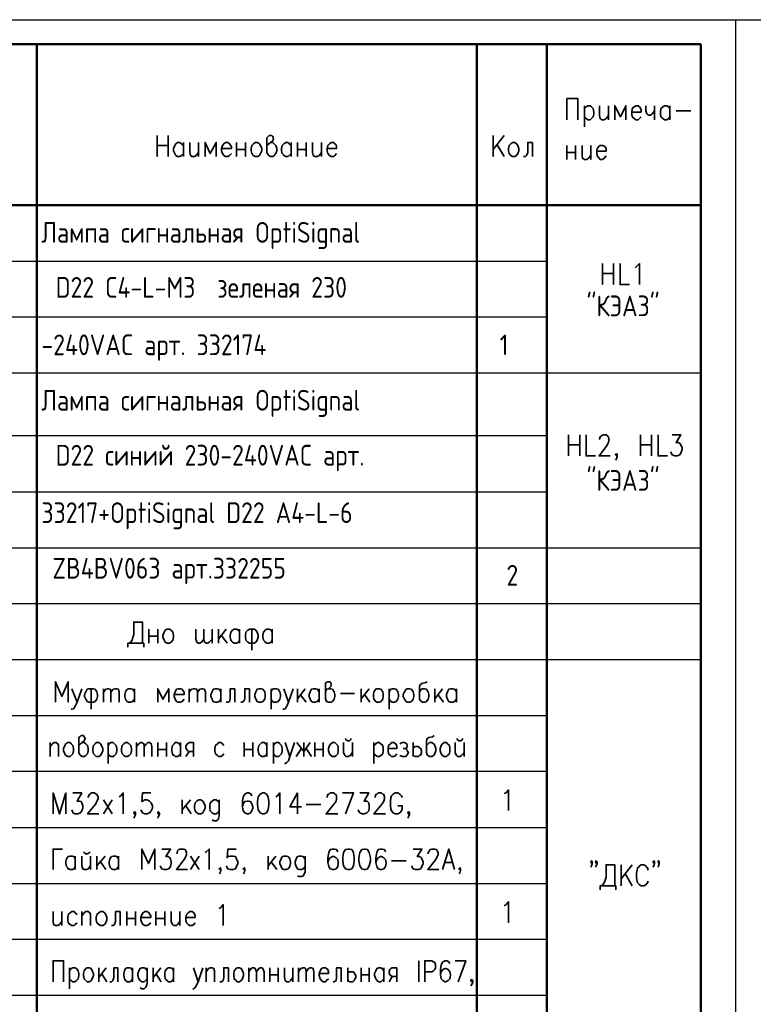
# Model space of a CAD drawing. Extents: x -402 to 18, y 12 to 309.
# Tile 3 of 4: x -296 to -190, y 166 to 309. Entities that reach past the tile are written whole.
import ezdxf

# ---------------------------------------------------------------- set-up
doc = ezdxf.new("R2010")
doc.units = 0
doc.layers.get('0').update_dxf_attribs({"lineweight": 25})
doc.layers.add('Text', color=3, linetype='Continuous')
doc.styles.add('Style1', font='romans.shx', dxfattribs={"width": 0.8})

msp = doc.modelspace()

# ---------------------------------------------------------------- linework, layer by layer
msp.add_line((-402.36, 308.78), (17.64, 308.78))
at = {"color": 7, "lineweight": 25}
msp.add_line((-192.36, 11.78), (-192.36, 308.78), dxfattribs=at)
at = {"color": 7, "lineweight": 50}
for p, q in [((-293.62, 305.22), (-293.62, 29.89)), ((-229.87, 305.22), (-229.87, 29.89)), ((-219.71, 305.22), (-219.71, 29.89)), ((-197.44, 14.73), (-197.44, 305.22))]:
    msp.add_line(p, q, dxfattribs=at)
at = {"color": 7, "lineweight": 50, "flags": 128}
for points in [[(-197.44, 305.22), (-384.73, 305.22)], [(-384.73, 281.94), (-197.44, 281.94)]]:
    msp.add_lwpolyline(points, dxfattribs=at)
at = {"color": 7, "lineweight": 35, "flags": 128}
for points in [[(-216.83, 294.3), (-216.83, 297.35), (-215.22, 297.35), (-215.22, 294.3)], [(-214.29, 296.33), (-214.29, 293.29)], [(-214.29, 295.91), (-214.04, 296.16), (-213.78, 296.33), (-213.44, 296.33), (-213.28, 296.16), (-213.02, 295.91), (-212.94, 295.4), (-212.94, 295.15), (-213.02, 294.72), (-213.28, 294.47), (-213.44, 294.3), (-213.78, 294.3), (-214.04, 294.47), (-214.29, 294.72)], [(-212.09, 296.33), (-212.09, 294.89), (-212.01, 294.47), (-211.75, 294.3), (-211.41, 294.3), (-211.16, 294.47), (-210.82, 294.89)], [(-210.82, 296.33), (-210.82, 294.3)], [(-208.28, 294.3), (-208.28, 296.33), (-209.04, 294.72), (-209.89, 296.33), (-209.89, 294.3)], [(-207.43, 295.4), (-206.08, 295.4), (-206.08, 295.74), (-206.16, 295.99), (-206.33, 296.16), (-206.5, 296.33), (-206.84, 296.33), (-207.09, 296.16), (-207.35, 295.91), (-207.43, 295.4), (-207.43, 295.15), (-207.35, 294.72), (-207.09, 294.47), (-206.84, 294.3), (-206.5, 294.3), (-206.33, 294.47), (-206.08, 294.72)], [(-205.4, 296.33), (-205.4, 295.57), (-205.23, 295.15), (-205.06, 294.98), (-204.72, 294.98), (-204.47, 295.15), (-204.13, 295.57)], [(-204.13, 296.33), (-204.13, 294.3)], [(-201.93, 294.72), (-202.1, 294.47), (-202.35, 294.3), (-202.69, 294.3), (-202.95, 294.47), (-203.03, 294.56), (-203.2, 294.72), (-203.28, 295.15), (-203.28, 295.4), (-203.2, 295.91), (-202.95, 296.16), (-202.69, 296.33), (-202.35, 296.33), (-202.1, 296.16), (-201.93, 295.91)], [(-201.93, 296.33), (-201.93, 294.3)], [(-201, 295.57), (-198.88, 295.57)], [(-276.18, 292.02), (-276.18, 288.97)], [(-274.57, 288.97), (-274.57, 292.02)], [(-272.37, 289.39), (-272.63, 289.14), (-272.88, 288.97), (-273.22, 288.97), (-273.47, 289.14), (-273.56, 289.22), (-273.64, 289.39), (-273.81, 289.81), (-273.81, 290.15), (-273.64, 290.58), (-273.47, 290.83), (-273.22, 291), (-272.88, 291), (-272.63, 290.83), (-272.37, 290.58)], [(-272.37, 291), (-272.37, 288.97)], [(-271.44, 291), (-271.44, 289.56), (-271.36, 289.14), (-271.1, 288.97), (-270.76, 288.97), (-270.51, 289.14), (-270.17, 289.56)], [(-270.17, 291), (-270.17, 288.97)], [(-267.63, 288.97), (-267.63, 291), (-268.48, 289.39), (-269.24, 291), (-269.24, 288.97)], [(-266.87, 290.15), (-265.43, 290.15), (-265.43, 290.41), (-265.6, 290.66), (-265.68, 290.83), (-265.94, 291), (-266.28, 291), (-266.53, 290.83), (-266.7, 290.58), (-266.87, 290.15), (-266.87, 289.81), (-266.7, 289.39), (-266.53, 289.14), (-266.28, 288.97), (-265.94, 288.97), (-265.68, 289.14), (-265.43, 289.39)], [(-264.67, 291), (-264.67, 288.97)], [(-263.4, 291), (-263.4, 288.97)], [(-261.96, 291), (-261.62, 291), (-261.37, 290.83), (-261.2, 290.58), (-261.03, 290.15), (-261.03, 289.81), (-261.2, 289.39), (-261.37, 289.14), (-261.62, 288.97), (-261.96, 288.97), (-262.21, 289.14), (-262.47, 289.39), (-262.55, 289.81), (-262.55, 290.15), (-262.47, 290.58), (-262.21, 290.83), (-261.96, 291)], [(-260.27, 290.58), (-260.01, 290.83), (-259.76, 291), (-259.42, 291.25), (-259.33, 291.59), (-259.42, 291.85), (-259.59, 292.02), (-259.93, 292.02), (-260.1, 291.85), (-260.27, 291.68), (-260.27, 289.56), (-260.1, 289.22), (-260.01, 289.14), (-259.76, 288.97), (-259.42, 288.97), (-259.25, 289.14), (-259, 289.39), (-258.83, 289.81), (-258.83, 290.15), (-259, 290.58), (-259.25, 290.83), (-259.42, 291), (-259.76, 291)], [(-256.79, 289.39), (-257.05, 289.14), (-257.22, 288.97), (-257.56, 288.97), (-257.81, 289.14), (-257.89, 289.22), (-258.06, 289.39), (-258.15, 289.81), (-258.15, 290.15), (-258.06, 290.58), (-257.81, 290.83), (-257.56, 291), (-257.22, 291), (-257.05, 290.83), (-256.79, 290.58)], [(-256.79, 291), (-256.79, 288.97)], [(-255.86, 291), (-255.86, 288.97)], [(-254.59, 291), (-254.59, 288.97)], [(-253.66, 291), (-253.66, 289.56), (-253.58, 289.14), (-253.32, 288.97), (-252.98, 288.97), (-252.73, 289.14), (-252.39, 289.56)], [(-252.39, 291), (-252.39, 288.97)], [(-251.54, 290.15), (-250.19, 290.15), (-250.19, 290.41), (-250.27, 290.66), (-250.44, 290.83), (-250.61, 291), (-250.95, 291), (-251.21, 290.83), (-251.46, 290.58), (-251.54, 290.15), (-251.54, 289.81), (-251.46, 289.39), (-251.21, 289.14), (-250.95, 288.97), (-250.61, 288.97), (-250.44, 289.14), (-250.19, 289.39)], [(-225.89, 292.02), (-227.5, 289.98)], [(-227.5, 292.02), (-227.5, 288.97)], [(-224.71, 291), (-224.37, 291), (-224.11, 290.83), (-223.94, 290.58), (-223.77, 290.15), (-223.77, 289.81), (-223.94, 289.39), (-224.11, 289.14), (-224.37, 288.97), (-224.71, 288.97), (-224.96, 289.14), (-225.21, 289.39), (-225.3, 289.81), (-225.3, 290.15), (-225.21, 290.58), (-224.96, 290.83), (-224.71, 291)], [(-221.83, 291), (-222.5, 291), (-222.5, 289.56), (-222.67, 289.14), (-222.84, 288.97), (-223.1, 288.97)], [(-221.83, 291), (-221.83, 288.97)], [(-276.18, 290.58), (-274.57, 290.58)], [(-264.67, 289.98), (-263.4, 289.98)], [(-255.86, 289.98), (-254.59, 289.98)], [(-225.89, 288.97), (-226.91, 290.66)], [(-216.83, 290.58), (-216.83, 288.54)], [(-216.83, 289.56), (-215.56, 289.56)], [(-215.56, 290.58), (-215.56, 288.54)], [(-214.63, 290.58), (-214.63, 289.14), (-214.55, 288.71), (-214.29, 288.54), (-213.95, 288.54), (-213.7, 288.71), (-213.36, 289.14)], [(-213.36, 290.58), (-213.36, 288.54)], [(-212.51, 289.73), (-211.16, 289.73), (-211.16, 290.07), (-211.24, 290.32), (-211.41, 290.49), (-211.67, 290.58), (-212.01, 290.58), (-212.17, 290.49), (-212.43, 290.15), (-212.51, 289.73), (-212.51, 289.48), (-212.43, 289.05), (-212.17, 288.71), (-212.01, 288.54), (-211.67, 288.54), (-211.41, 288.71), (-211.16, 289.05)], [(-211.67, 273.47), (-211.67, 270.43)], [(-210.06, 273.47), (-210.06, 270.43)], [(-209.13, 273.47), (-209.13, 270.43), (-207.77, 270.43)], [(-206.93, 272.88), (-206.76, 273.05), (-206.33, 273.47), (-206.33, 270.43)], [(-211.67, 272.03), (-210.06, 272.03)], [(-216.58, 248.67), (-216.58, 245.62)], [(-214.97, 248.67), (-214.97, 245.62)], [(-214.04, 248.67), (-214.04, 245.62), (-212.68, 245.62)], [(-212.09, 247.99), (-212.09, 248.07), (-212.01, 248.41), (-211.84, 248.5), (-211.58, 248.67), (-211.16, 248.67), (-210.9, 248.5), (-210.82, 248.41), (-210.74, 248.07), (-210.74, 247.82), (-210.82, 247.57), (-211.07, 247.06), (-212.17, 245.62), (-210.57, 245.62)], [(-206.16, 248.67), (-206.16, 245.62)], [(-204.55, 248.67), (-204.55, 245.62)], [(-203.62, 248.67), (-203.62, 245.62), (-202.27, 245.62)], [(-201.59, 248.67), (-200.32, 248.67), (-201, 247.57), (-200.66, 247.57), (-200.41, 247.4), (-200.32, 247.23), (-200.15, 246.8), (-200.15, 246.55), (-200.32, 246.04), (-200.49, 245.79), (-200.83, 245.62), (-201.17, 245.62), (-201.59, 245.79), (-201.68, 245.96), (-201.76, 246.21)], [(-216.58, 247.23), (-214.97, 247.23)], [(-206.16, 247.23), (-204.55, 247.23)], [(-209.55, 245.79), (-209.63, 245.62), (-209.8, 245.79), (-209.63, 245.96), (-209.55, 245.79), (-209.55, 245.53), (-209.63, 245.19), (-209.8, 245.03)], [(-280.16, 218.52), (-279.82, 218.95), (-279.74, 219.2), (-279.57, 219.79), (-279.57, 221.57), (-278.3, 221.57), (-278.3, 218.52)], [(-277.37, 220.56), (-277.37, 218.52)], [(-277.37, 219.54), (-276.1, 219.54)], [(-276.1, 220.56), (-276.1, 218.52)], [(-274.74, 220.56), (-274.4, 220.56), (-274.15, 220.39), (-273.9, 220.13), (-273.81, 219.63), (-273.81, 219.37), (-273.9, 218.95), (-274.15, 218.69), (-274.4, 218.52), (-274.74, 218.52), (-275, 218.69), (-275.17, 218.95), (-275.34, 219.37), (-275.34, 219.63), (-275.17, 220.13), (-275, 220.39), (-274.74, 220.56)], [(-269.41, 219.12), (-269.75, 218.69), (-270, 218.52), (-270.26, 218.52), (-270.43, 218.69), (-270.59, 219.12), (-270.59, 220.56)], [(-268.22, 219.12), (-268.65, 218.69), (-268.82, 218.52), (-269.07, 218.52), (-269.32, 218.69), (-269.41, 219.12), (-269.41, 220.56)], [(-268.22, 218.52), (-268.22, 220.56)], [(-267.29, 220.56), (-267.29, 218.52)], [(-266.19, 220.56), (-267.29, 219.12)], [(-266.87, 219.63), (-266.02, 218.52)], [(-264.24, 218.95), (-264.41, 218.69), (-264.67, 218.52), (-265.01, 218.52), (-265.26, 218.69), (-265.35, 218.78), (-265.51, 218.95), (-265.6, 219.37), (-265.6, 219.63), (-265.51, 220.13), (-265.26, 220.39), (-265.01, 220.56), (-264.67, 220.56), (-264.41, 220.39), (-264.24, 220.13)], [(-264.24, 220.56), (-264.24, 218.52)], [(-262.13, 220.56), (-262.81, 220.56), (-263.06, 220.39), (-263.31, 220.13), (-263.4, 219.63), (-263.4, 219.37), (-263.31, 218.95), (-263.06, 218.69), (-262.81, 218.52), (-262.13, 218.52), (-261.87, 218.69), (-261.7, 218.95), (-261.54, 219.37), (-261.54, 219.63), (-261.7, 220.13), (-261.87, 220.39), (-262.13, 220.56)], [(-262.47, 220.56), (-262.47, 217.51)], [(-259.5, 218.95), (-259.67, 218.69), (-259.93, 218.52), (-260.27, 218.52), (-260.52, 218.69), (-260.6, 218.78), (-260.77, 218.95), (-260.86, 219.37), (-260.86, 219.63), (-260.77, 220.13), (-260.52, 220.39), (-260.27, 220.56), (-259.93, 220.56), (-259.67, 220.39), (-259.5, 220.13)], [(-259.5, 220.56), (-259.5, 218.52)], [(-278.13, 217.93), (-278.13, 218.52), (-280.42, 218.52), (-280.42, 217.93)], [(-289.05, 209.97), (-289.05, 212.94), (-289.98, 210.82), (-290.91, 212.94), (-290.91, 209.97)], [(-251.8, 211.5), (-251.63, 211.84), (-251.38, 211.92), (-251.04, 212.26), (-250.95, 212.51), (-251.04, 212.85), (-251.12, 212.94), (-251.46, 212.94), (-251.71, 212.85), (-251.8, 212.68), (-251.8, 210.48), (-251.71, 210.23), (-251.63, 210.06), (-251.38, 209.97), (-251.04, 209.97), (-250.78, 210.06), (-250.53, 210.4), (-250.44, 210.82), (-250.44, 211.07), (-250.53, 211.5), (-250.78, 211.84), (-251.04, 211.92), (-251.38, 211.92)], [(-237.07, 212.94), (-237.24, 212.85), (-237.83, 212.68), (-238.08, 212.51), (-238.17, 212.26), (-238.17, 210.48), (-238.08, 210.23), (-237.91, 210.06), (-237.74, 209.97), (-237.41, 209.97), (-237.15, 210.06), (-236.9, 210.4), (-236.81, 210.82), (-236.81, 211.07), (-236.9, 211.5), (-237.07, 211.67), (-237.15, 211.84), (-237.41, 211.92), (-237.74, 211.92), (-237.91, 211.84), (-238.17, 211.5)], [(-288.54, 211.92), (-287.78, 209.97), (-287.1, 211.92)], [(-285.41, 211.92), (-286.09, 211.92), (-286.34, 211.84), (-286.51, 211.5), (-286.68, 211.07), (-286.68, 210.82), (-286.51, 210.4), (-286.34, 210.06), (-286.09, 209.97), (-285.41, 209.97), (-285.16, 210.06), (-284.9, 210.4), (-284.82, 210.82), (-284.82, 211.07), (-284.9, 211.5), (-285.16, 211.84), (-285.41, 211.92)], [(-285.75, 211.92), (-285.75, 208.96)], [(-283.97, 211.92), (-283.97, 209.97)], [(-283.97, 211.41), (-283.63, 211.84), (-283.38, 211.92), (-283.21, 211.92), (-282.96, 211.84), (-282.87, 211.41), (-282.87, 209.97)], [(-282.87, 211.41), (-282.53, 211.84), (-282.28, 211.92), (-282.02, 211.92), (-281.77, 211.84), (-281.69, 211.41), (-281.69, 209.97)], [(-279.48, 210.4), (-279.74, 210.06), (-279.99, 209.97), (-280.33, 209.97), (-280.5, 210.06), (-280.67, 210.23), (-280.75, 210.4), (-280.84, 210.82), (-280.84, 211.07), (-280.75, 211.5), (-280.5, 211.84), (-280.33, 211.92), (-279.99, 211.92), (-279.74, 211.84), (-279.48, 211.5)], [(-279.48, 211.92), (-279.48, 209.97)], [(-274.49, 209.97), (-274.49, 211.92), (-275.34, 210.4), (-276.1, 211.92), (-276.1, 209.97)], [(-273.73, 211.07), (-272.29, 211.07), (-272.29, 211.41), (-272.46, 211.67), (-272.54, 211.84), (-272.8, 211.92), (-273.13, 211.92), (-273.39, 211.84), (-273.56, 211.5), (-273.73, 211.07), (-273.73, 210.82), (-273.56, 210.4), (-273.39, 210.06), (-273.13, 209.97), (-272.8, 209.97), (-272.54, 210.06), (-272.29, 210.4)], [(-271.53, 211.92), (-271.53, 209.97)], [(-271.53, 211.41), (-271.19, 211.84), (-270.93, 211.92), (-270.68, 211.92), (-270.43, 211.84), (-270.34, 211.41), (-270.34, 209.97)], [(-270.34, 211.41), (-270, 211.84), (-269.75, 211.92), (-269.58, 211.92), (-269.32, 211.84), (-269.16, 211.41), (-269.16, 209.97)], [(-266.95, 210.4), (-267.21, 210.06), (-267.46, 209.97), (-267.8, 209.97), (-268.05, 210.06), (-268.14, 210.23), (-268.22, 210.4), (-268.39, 210.82), (-268.39, 211.07), (-268.22, 211.5), (-268.05, 211.84), (-267.8, 211.92), (-267.46, 211.92), (-267.21, 211.84), (-266.95, 211.5)], [(-266.95, 211.92), (-266.95, 209.97)], [(-264.92, 211.92), (-265.6, 211.92), (-265.6, 210.48), (-265.68, 210.06), (-265.94, 209.97), (-266.19, 209.97)], [(-264.92, 211.92), (-264.92, 209.97)], [(-262.81, 211.92), (-263.48, 211.92), (-263.48, 210.48), (-263.65, 210.06), (-263.91, 209.97), (-264.08, 209.97)], [(-262.81, 211.92), (-262.81, 209.97)], [(-261.45, 211.92), (-261.11, 211.92), (-260.86, 211.84), (-260.6, 211.5), (-260.52, 211.07), (-260.52, 210.82), (-260.6, 210.4), (-260.86, 210.06), (-261.11, 209.97), (-261.45, 209.97), (-261.7, 210.06), (-261.87, 210.4), (-262.04, 210.82), (-262.04, 211.07), (-261.87, 211.5), (-261.7, 211.84), (-261.45, 211.92)], [(-259.67, 211.92), (-259.67, 208.96)], [(-259.67, 211.5), (-259.5, 211.84), (-259.25, 211.92), (-258.91, 211.92), (-258.66, 211.84), (-258.4, 211.5), (-258.32, 211.07), (-258.32, 210.82), (-258.4, 210.4), (-258.66, 210.06), (-258.91, 209.97), (-259.25, 209.97), (-259.5, 210.06), (-259.67, 210.4)], [(-257.81, 211.92), (-257.13, 209.97), (-256.46, 211.92)], [(-255.86, 211.92), (-255.86, 209.97)], [(-254.76, 211.92), (-255.86, 210.48)], [(-255.44, 211.07), (-254.59, 209.97)], [(-252.73, 210.4), (-252.98, 210.06), (-253.24, 209.97), (-253.58, 209.97), (-253.83, 210.06), (-253.92, 210.23), (-254, 210.4), (-254.17, 210.82), (-254.17, 211.07), (-254, 211.5), (-253.83, 211.84), (-253.58, 211.92), (-253.24, 211.92), (-252.98, 211.84), (-252.73, 211.5)], [(-252.73, 211.92), (-252.73, 209.97)], [(-249.6, 211.24), (-247.57, 211.24)], [(-246.63, 211.92), (-246.63, 209.97)], [(-245.45, 211.92), (-246.63, 210.48)], [(-246.13, 211.07), (-245.36, 209.97)], [(-244.35, 211.92), (-244.01, 211.92), (-243.76, 211.84), (-243.5, 211.5), (-243.42, 211.07), (-243.42, 210.82), (-243.5, 210.4), (-243.76, 210.06), (-244.01, 209.97), (-244.35, 209.97), (-244.52, 210.06), (-244.77, 210.4), (-244.86, 210.82), (-244.86, 211.07), (-244.77, 211.5), (-244.52, 211.84), (-244.35, 211.92)], [(-242.57, 211.92), (-242.57, 208.96)], [(-242.57, 211.5), (-242.32, 211.84), (-242.15, 211.92), (-241.81, 211.92), (-241.55, 211.84), (-241.3, 211.5), (-241.22, 211.07), (-241.22, 210.82), (-241.3, 210.4), (-241.55, 210.06), (-241.81, 209.97), (-242.15, 209.97), (-242.32, 210.06), (-242.57, 210.4)], [(-239.95, 211.92), (-239.61, 211.92), (-239.35, 211.84), (-239.1, 211.5), (-239.01, 211.07), (-239.01, 210.82), (-239.1, 210.4), (-239.35, 210.06), (-239.61, 209.97), (-239.95, 209.97), (-240.11, 210.06), (-240.37, 210.4), (-240.54, 210.82), (-240.54, 211.07), (-240.37, 211.5), (-240.11, 211.84), (-239.95, 211.92)], [(-235.97, 211.92), (-235.97, 209.97)], [(-234.87, 211.92), (-235.97, 210.48)], [(-235.54, 211.07), (-234.7, 209.97)], [(-232.83, 210.4), (-233.09, 210.06), (-233.34, 209.97), (-233.68, 209.97), (-233.93, 210.06), (-234.02, 210.23), (-234.1, 210.4), (-234.27, 210.82), (-234.27, 211.07), (-234.1, 211.5), (-233.93, 211.84), (-233.68, 211.92), (-233.34, 211.92), (-233.09, 211.84), (-232.83, 211.5)], [(-232.83, 211.92), (-232.83, 209.97)], [(-287.78, 209.97), (-288.04, 209.38), (-288.29, 209.04), (-288.54, 208.96), (-288.63, 208.96)], [(-257.13, 209.97), (-257.39, 209.38), (-257.64, 209.04), (-257.81, 208.96), (-257.98, 208.96)], [(-291.68, 204.13), (-291.68, 202.1)], [(-291.68, 203.54), (-291.34, 203.96), (-291.08, 204.13), (-290.83, 204.13), (-290.58, 203.96), (-290.49, 203.71), (-290.49, 202.1)], [(-289.14, 204.13), (-288.8, 204.13), (-288.63, 203.96), (-288.37, 203.71), (-288.29, 203.28), (-288.29, 202.95), (-288.37, 202.52), (-288.63, 202.27), (-288.8, 202.1), (-289.14, 202.1), (-289.39, 202.27), (-289.56, 202.52), (-289.73, 202.95), (-289.73, 203.28), (-289.56, 203.71), (-289.39, 203.96), (-289.14, 204.13)], [(-287.53, 203.71), (-287.27, 203.96), (-287.02, 204.13), (-286.77, 204.39), (-286.6, 204.72), (-286.77, 204.98), (-286.85, 205.15), (-287.19, 205.15), (-287.36, 204.98), (-287.53, 204.89), (-287.53, 202.69), (-287.36, 202.35), (-287.27, 202.27), (-287.02, 202.1), (-286.77, 202.1), (-286.51, 202.27), (-286.26, 202.52), (-286.17, 202.95), (-286.17, 203.28), (-286.26, 203.71), (-286.51, 203.96), (-286.77, 204.13), (-287.02, 204.13)], [(-284.99, 204.13), (-284.65, 204.13), (-284.4, 203.96), (-284.23, 203.71), (-284.06, 203.28), (-284.06, 202.95), (-284.23, 202.52), (-284.4, 202.27), (-284.65, 202.1), (-284.99, 202.1), (-285.16, 202.27), (-285.41, 202.52), (-285.5, 202.95), (-285.5, 203.28), (-285.41, 203.71), (-285.16, 203.96), (-284.99, 204.13)], [(-283.29, 204.13), (-283.29, 201.08)], [(-283.29, 203.71), (-283.13, 203.96), (-282.87, 204.13), (-282.53, 204.13), (-282.36, 203.96), (-282.11, 203.71), (-282.02, 203.28), (-282.02, 202.95), (-282.11, 202.52), (-282.36, 202.27), (-282.53, 202.1), (-282.87, 202.1), (-283.13, 202.27), (-283.29, 202.52)], [(-280.75, 204.13), (-280.5, 204.13), (-280.25, 203.96), (-279.99, 203.71), (-279.91, 203.28), (-279.91, 202.95), (-279.99, 202.52), (-280.25, 202.27), (-280.5, 202.1), (-280.75, 202.1), (-281.01, 202.27), (-281.26, 202.52), (-281.35, 202.95), (-281.35, 203.28), (-281.26, 203.71), (-281.01, 203.96), (-280.75, 204.13)], [(-279.15, 204.13), (-279.15, 202.1)], [(-279.15, 203.54), (-278.81, 203.96), (-278.55, 204.13), (-278.38, 204.13), (-278.13, 203.96), (-278.05, 203.54), (-278.05, 202.1)], [(-278.05, 203.54), (-277.71, 203.96), (-277.54, 204.13), (-277.28, 204.13), (-277.03, 203.96), (-276.94, 203.54), (-276.94, 202.1)], [(-276.1, 204.13), (-276.1, 202.1)], [(-274.83, 204.13), (-274.83, 202.1)], [(-272.8, 202.52), (-272.97, 202.27), (-273.22, 202.1), (-273.56, 202.1), (-273.73, 202.27), (-273.9, 202.35), (-273.98, 202.52), (-274.07, 202.95), (-274.07, 203.28), (-273.98, 203.71), (-273.73, 203.96), (-273.56, 204.13), (-273.22, 204.13), (-272.97, 203.96), (-272.8, 203.71)], [(-272.8, 204.13), (-272.8, 202.1)], [(-270.93, 202.1), (-270.93, 204.13), (-271.53, 204.13), (-271.78, 203.96), (-271.86, 203.88), (-272.03, 203.54), (-272.03, 203.37), (-271.86, 203.12), (-271.78, 202.95), (-271.53, 202.86), (-270.93, 202.86)], [(-266.53, 203.71), (-266.7, 203.96), (-266.95, 204.13), (-267.29, 204.13), (-267.46, 203.96), (-267.72, 203.71), (-267.8, 203.28), (-267.8, 202.95), (-267.72, 202.52), (-267.46, 202.27), (-267.29, 202.1), (-266.95, 202.1), (-266.7, 202.27), (-266.53, 202.52)], [(-263.57, 204.13), (-263.57, 202.1)], [(-262.3, 204.13), (-262.3, 202.1)], [(-260.27, 202.52), (-260.43, 202.27), (-260.69, 202.1), (-261.03, 202.1), (-261.2, 202.27), (-261.37, 202.35), (-261.45, 202.52), (-261.54, 202.95), (-261.54, 203.28), (-261.45, 203.71), (-261.2, 203.96), (-261.03, 204.13), (-260.69, 204.13), (-260.43, 203.96), (-260.27, 203.71)], [(-260.27, 204.13), (-260.27, 202.1)], [(-259.33, 204.13), (-259.33, 201.08)], [(-259.33, 203.71), (-259.16, 203.96), (-258.91, 204.13), (-258.57, 204.13), (-258.4, 203.96), (-258.15, 203.71), (-258.06, 203.28), (-258.06, 202.95), (-258.15, 202.52), (-258.4, 202.27), (-258.57, 202.1), (-258.91, 202.1), (-259.16, 202.27), (-259.33, 202.52)], [(-257.64, 204.13), (-256.96, 202.1), (-256.29, 204.13)], [(-254, 204.13), (-254.93, 202.86), (-255.95, 204.13)], [(-254.93, 204.13), (-254.93, 202.1)], [(-253.32, 204.13), (-253.32, 202.1)], [(-252.14, 204.13), (-252.14, 202.1)], [(-250.78, 204.13), (-250.44, 204.13), (-250.27, 203.96), (-250.02, 203.71), (-249.94, 203.28), (-249.94, 202.95), (-250.02, 202.52), (-250.27, 202.27), (-250.44, 202.1), (-250.78, 202.1), (-251.04, 202.27), (-251.21, 202.52), (-251.38, 202.95), (-251.38, 203.28), (-251.21, 203.71), (-251.04, 203.96), (-250.78, 204.13)], [(-249.17, 204.13), (-249.17, 202.69), (-249, 202.27), (-248.84, 202.1), (-248.5, 202.1), (-248.24, 202.27), (-247.9, 202.69)], [(-248.92, 204.72), (-248.84, 204.55), (-248.58, 204.39), (-248.33, 204.39), (-248.16, 204.55), (-248.07, 204.72)], [(-247.9, 204.13), (-247.9, 202.1)], [(-244.77, 204.13), (-244.77, 201.08)], [(-244.77, 203.71), (-244.52, 203.96), (-244.26, 204.13), (-244.01, 204.13), (-243.76, 203.96), (-243.5, 203.71), (-243.42, 203.28), (-243.42, 202.95), (-243.5, 202.52), (-243.76, 202.27), (-244.01, 202.1), (-244.26, 202.1), (-244.52, 202.27), (-244.77, 202.52)], [(-242.74, 203.28), (-241.47, 203.28), (-241.47, 203.54), (-241.55, 203.88), (-241.64, 203.96), (-241.89, 204.13), (-242.23, 204.13), (-242.4, 203.96), (-242.65, 203.71), (-242.74, 203.28), (-242.74, 202.95), (-242.65, 202.52), (-242.4, 202.27), (-242.23, 202.1), (-241.89, 202.1), (-241.64, 202.27), (-241.47, 202.52)], [(-241.05, 203.96), (-240.71, 204.13), (-240.37, 204.13), (-240.03, 203.96), (-239.95, 203.71), (-240.03, 203.37), (-240.2, 203.28), (-240.54, 203.28)], [(-239.1, 204.13), (-239.1, 202.1)], [(-236.05, 205.15), (-236.3, 204.98), (-236.81, 204.89), (-237.07, 204.72), (-237.15, 204.39), (-237.15, 202.69), (-237.07, 202.35), (-236.9, 202.27), (-236.73, 202.1), (-236.39, 202.1), (-236.14, 202.27), (-235.97, 202.52), (-235.8, 202.95), (-235.8, 203.28), (-235.97, 203.71), (-236.05, 203.88), (-236.14, 203.96), (-236.39, 204.13), (-236.73, 204.13), (-236.9, 203.96), (-237.15, 203.71)], [(-234.61, 204.13), (-234.27, 204.13), (-234.1, 203.96), (-233.85, 203.71), (-233.76, 203.28), (-233.76, 202.95), (-233.85, 202.52), (-234.1, 202.27), (-234.27, 202.1), (-234.61, 202.1), (-234.87, 202.27), (-235.03, 202.52), (-235.2, 202.95), (-235.2, 203.28), (-235.03, 203.71), (-234.87, 203.96), (-234.61, 204.13)], [(-233, 204.13), (-233, 202.69), (-232.83, 202.27), (-232.66, 202.1), (-232.33, 202.1), (-232.07, 202.27), (-231.73, 202.69)], [(-232.75, 204.72), (-232.66, 204.55), (-232.41, 204.39), (-232.24, 204.39), (-231.99, 204.55), (-231.9, 204.72)], [(-231.73, 204.13), (-231.73, 202.1)], [(-276.1, 203.12), (-274.83, 203.12)], [(-272.03, 202.1), (-271.53, 202.86)], [(-263.57, 203.12), (-262.3, 203.12)], [(-256.03, 202.1), (-255.27, 203.28)], [(-254.59, 203.28), (-253.83, 202.1)], [(-253.32, 203.12), (-252.14, 203.12)], [(-240.2, 203.28), (-240.03, 203.12), (-239.95, 202.95), (-239.78, 202.69), (-239.95, 202.35), (-240.03, 202.27), (-240.2, 202.1), (-240.71, 202.1), (-241.05, 202.27)], [(-239.1, 203.28), (-239.01, 203.37), (-238.84, 203.54), (-238.51, 203.54), (-238.34, 203.54), (-238.17, 203.37), (-238, 203.28), (-237.91, 202.95), (-237.91, 202.69), (-238, 202.35), (-238.17, 202.27), (-238.34, 202.1), (-238.84, 202.1), (-239.01, 202.27), (-239.1, 202.35)], [(-256.96, 202.1), (-257.13, 201.51), (-257.39, 201.25), (-257.64, 201.08), (-257.73, 201.08)], [(-291.25, 193.8), (-291.25, 196.85), (-290.32, 193.8), (-289.39, 196.85), (-289.39, 193.8)], [(-288.37, 196.85), (-287.1, 196.85), (-287.78, 195.66), (-287.44, 195.66), (-287.19, 195.58), (-287.1, 195.41), (-286.94, 194.99), (-286.94, 194.65), (-287.1, 194.23), (-287.27, 193.97), (-287.7, 193.8), (-288.04, 193.8), (-288.37, 193.97), (-288.46, 194.14), (-288.54, 194.39)], [(-286.17, 196.17), (-286.17, 196.26), (-286, 196.6), (-285.92, 196.68), (-285.67, 196.85), (-285.24, 196.85), (-284.99, 196.68), (-284.9, 196.6), (-284.73, 196.26), (-284.73, 196), (-284.9, 195.66), (-285.07, 195.24), (-286.26, 193.8), (-284.65, 193.8)], [(-281.69, 196.26), (-281.43, 196.43), (-281.09, 196.85), (-281.09, 193.8)], [(-277.11, 196.85), (-278.3, 196.85), (-278.38, 195.58), (-278.3, 195.66), (-277.96, 195.83), (-277.62, 195.83), (-277.28, 195.66), (-277.03, 195.41), (-276.86, 194.99), (-276.86, 194.65), (-277.03, 194.23), (-277.28, 193.97), (-277.62, 193.8), (-277.96, 193.8), (-278.3, 193.97), (-278.38, 194.14), (-278.55, 194.39)], [(-262.47, 196.43), (-262.55, 196.68), (-262.89, 196.85), (-263.14, 196.85), (-263.48, 196.68), (-263.74, 196.26), (-263.82, 195.58), (-263.82, 194.82), (-263.74, 194.23), (-263.48, 193.97), (-263.14, 193.8), (-262.97, 193.8), (-262.64, 193.97), (-262.47, 194.23), (-262.3, 194.65), (-262.3, 194.82), (-262.47, 195.24), (-262.64, 195.58), (-262.97, 195.66), (-263.14, 195.66), (-263.48, 195.58), (-263.74, 195.24), (-263.82, 194.82)], [(-260.94, 196.85), (-261.28, 196.68), (-261.54, 196.26), (-261.62, 195.58), (-261.62, 195.16), (-261.54, 194.39), (-261.28, 193.97), (-260.94, 193.8), (-260.69, 193.8), (-260.35, 193.97), (-260.1, 194.39), (-260.01, 195.16), (-260.01, 195.58), (-260.1, 196.26), (-260.35, 196.68), (-260.69, 196.85), (-260.94, 196.85)], [(-259, 196.26), (-258.74, 196.43), (-258.4, 196.85), (-258.4, 193.8)], [(-255.86, 196.85), (-256.96, 194.82), (-255.27, 194.82)], [(-255.86, 196.85), (-255.86, 193.8)], [(-251.54, 196.17), (-251.54, 196.26), (-251.46, 196.6), (-251.29, 196.68), (-251.12, 196.85), (-250.61, 196.85), (-250.44, 196.68), (-250.27, 196.6), (-250.19, 196.26), (-250.19, 196), (-250.27, 195.66), (-250.53, 195.24), (-251.71, 193.8), (-250.02, 193.8)], [(-248.92, 193.8), (-247.73, 196.85), (-249.34, 196.85)], [(-246.8, 196.85), (-245.53, 196.85), (-246.21, 195.66), (-245.87, 195.66), (-245.7, 195.58), (-245.53, 195.41), (-245.45, 194.99), (-245.45, 194.65), (-245.53, 194.23), (-245.79, 193.97), (-246.13, 193.8), (-246.46, 193.8), (-246.8, 193.97), (-246.97, 194.14), (-247.06, 194.39)], [(-244.6, 196.17), (-244.6, 196.26), (-244.52, 196.6), (-244.35, 196.68), (-244.18, 196.85), (-243.67, 196.85), (-243.5, 196.68), (-243.33, 196.6), (-243.25, 196.26), (-243.25, 196), (-243.33, 195.66), (-243.59, 195.24), (-244.77, 193.8), (-243.08, 193.8)], [(-240.71, 196.17), (-240.79, 196.43), (-241.05, 196.68), (-241.3, 196.85), (-241.72, 196.85), (-241.98, 196.68), (-242.23, 196.43), (-242.32, 196.17), (-242.4, 195.66), (-242.4, 194.99), (-242.32, 194.56), (-242.23, 194.23), (-241.98, 193.97), (-241.72, 193.8), (-241.3, 193.8), (-241.05, 193.97), (-240.79, 194.23), (-240.71, 194.56), (-240.71, 194.99), (-241.3, 194.99)], [(-225.89, 196.77), (-225.64, 196.85), (-225.3, 197.27), (-225.3, 194.31)], [(-283.97, 195.83), (-282.7, 193.8)], [(-282.7, 195.83), (-283.97, 193.8)], [(-272.54, 195.83), (-272.54, 193.8)], [(-271.36, 195.83), (-272.54, 194.39)], [(-270.17, 195.83), (-269.83, 195.83), (-269.58, 195.66), (-269.41, 195.41), (-269.24, 194.99), (-269.24, 194.65), (-269.41, 194.23), (-269.58, 193.97), (-269.83, 193.8), (-270.17, 193.8), (-270.43, 193.97), (-270.68, 194.23), (-270.76, 194.65), (-270.76, 194.99), (-270.68, 195.41), (-270.43, 195.66), (-270.17, 195.83)], [(-267.21, 195.41), (-267.29, 195.58), (-267.38, 195.66), (-267.63, 195.83), (-267.97, 195.83), (-268.22, 195.66), (-268.48, 195.41), (-268.56, 194.99), (-268.56, 194.65), (-268.48, 194.23), (-268.22, 193.97), (-267.97, 193.8), (-267.63, 193.8), (-267.38, 193.97), (-267.21, 194.23)], [(-267.21, 195.83), (-267.21, 193.55), (-267.29, 193.12), (-267.38, 192.96), (-267.63, 192.79), (-267.97, 192.79), (-268.22, 192.96)], [(-279.32, 193.97), (-279.48, 193.8), (-279.57, 193.97), (-279.48, 194.14), (-279.32, 193.97), (-279.32, 193.72), (-279.48, 193.38), (-279.57, 193.21)], [(-275.84, 193.97), (-276.01, 193.8), (-276.1, 193.97), (-276.01, 194.14), (-275.84, 193.97), (-275.84, 193.72), (-276.01, 193.38), (-276.1, 193.21)], [(-272.03, 194.99), (-271.27, 193.8)], [(-254.59, 195.16), (-252.48, 195.16)], [(-239.61, 193.97), (-239.78, 193.8), (-239.86, 193.97), (-239.78, 194.14), (-239.61, 193.97), (-239.61, 193.72), (-239.78, 193.38), (-239.86, 193.21)], [(-289.9, 188.72), (-291.25, 188.72), (-291.25, 185.76)], [(-286.85, 188.3), (-286.77, 188.21), (-286.51, 188.04), (-286.26, 188.04), (-286, 188.21), (-285.92, 188.3)], [(-276.52, 185.76), (-276.52, 188.72), (-277.45, 186.61), (-278.38, 188.72), (-278.38, 185.76)], [(-275.51, 188.72), (-274.24, 188.72), (-274.91, 187.62), (-274.57, 187.62), (-274.32, 187.45), (-274.24, 187.28), (-274.15, 186.86), (-274.15, 186.61), (-274.24, 186.18), (-274.49, 185.84), (-274.83, 185.76), (-275.17, 185.76), (-275.51, 185.84), (-275.59, 186.01), (-275.76, 186.27)], [(-273.3, 188.04), (-273.3, 188.21), (-273.22, 188.47), (-273.05, 188.64), (-272.88, 188.72), (-272.37, 188.72), (-272.12, 188.64), (-272.03, 188.47), (-271.95, 188.21), (-271.95, 187.88), (-272.03, 187.62), (-272.29, 187.2), (-273.39, 185.76), (-271.78, 185.76)], [(-269.24, 188.21), (-269.07, 188.3), (-268.65, 188.72), (-268.65, 185.76)], [(-264.75, 188.72), (-265.94, 188.72), (-266.02, 187.45), (-265.94, 187.62), (-265.6, 187.71), (-265.18, 187.71), (-264.84, 187.62), (-264.67, 187.28), (-264.5, 186.86), (-264.5, 186.61), (-264.67, 186.18), (-264.84, 185.84), (-265.18, 185.76), (-265.6, 185.76), (-265.94, 185.84), (-266.02, 186.01), (-266.11, 186.27)], [(-250.02, 188.3), (-250.19, 188.64), (-250.53, 188.72), (-250.78, 188.72), (-251.12, 188.64), (-251.29, 188.21), (-251.46, 187.45), (-251.46, 186.77), (-251.29, 186.18), (-251.12, 185.84), (-250.78, 185.76), (-250.61, 185.76), (-250.27, 185.84), (-250.02, 186.18), (-249.94, 186.61), (-249.94, 186.77), (-250.02, 187.2), (-250.27, 187.45), (-250.61, 187.62), (-250.78, 187.62), (-251.12, 187.45), (-251.29, 187.2), (-251.46, 186.77)], [(-248.58, 188.72), (-248.92, 188.64), (-249.17, 188.21), (-249.26, 187.45), (-249.26, 187.03), (-249.17, 186.27), (-248.92, 185.84), (-248.58, 185.76), (-248.33, 185.76), (-247.99, 185.84), (-247.73, 186.27), (-247.65, 187.03), (-247.65, 187.45), (-247.73, 188.21), (-247.99, 188.64), (-248.33, 188.72), (-248.58, 188.72)], [(-246.21, 188.72), (-246.55, 188.64), (-246.8, 188.21), (-246.97, 187.45), (-246.97, 187.03), (-246.8, 186.27), (-246.55, 185.84), (-246.21, 185.76), (-246.04, 185.76), (-245.7, 185.84), (-245.45, 186.27), (-245.28, 187.03), (-245.28, 187.45), (-245.45, 188.21), (-245.7, 188.64), (-246.04, 188.72), (-246.21, 188.72)], [(-243.08, 188.3), (-243.25, 188.64), (-243.59, 188.72), (-243.84, 188.72), (-244.18, 188.64), (-244.35, 188.21), (-244.52, 187.45), (-244.52, 186.77), (-244.35, 186.18), (-244.18, 185.84), (-243.84, 185.76), (-243.67, 185.76), (-243.33, 185.84), (-243.08, 186.18), (-242.99, 186.61), (-242.99, 186.77), (-243.08, 187.2), (-243.33, 187.45), (-243.67, 187.62), (-243.84, 187.62), (-244.18, 187.45), (-244.35, 187.2), (-244.52, 186.77)], [(-239.1, 188.72), (-237.83, 188.72), (-238.51, 187.62), (-238.17, 187.62), (-237.91, 187.45), (-237.83, 187.28), (-237.66, 186.86), (-237.66, 186.61), (-237.83, 186.18), (-238, 185.84), (-238.34, 185.76), (-238.76, 185.76), (-239.1, 185.84), (-239.18, 186.01), (-239.27, 186.27)], [(-236.9, 188.04), (-236.9, 188.21), (-236.73, 188.47), (-236.64, 188.64), (-236.39, 188.72), (-235.97, 188.72), (-235.71, 188.64), (-235.63, 188.47), (-235.46, 188.21), (-235.46, 187.88), (-235.63, 187.62), (-235.8, 187.2), (-236.98, 185.76), (-235.37, 185.76)], [(-234.87, 185.76), (-233.93, 188.72), (-233.09, 185.76)], [(-288.04, 186.18), (-288.21, 185.84), (-288.46, 185.76), (-288.8, 185.76), (-289.05, 185.84), (-289.14, 186.01), (-289.31, 186.18), (-289.39, 186.61), (-289.39, 186.86), (-289.31, 187.28), (-289.05, 187.62), (-288.8, 187.71), (-288.46, 187.71), (-288.21, 187.62), (-288.04, 187.28)], [(-288.04, 187.71), (-288.04, 185.76)], [(-287.1, 187.71), (-287.1, 186.27), (-286.94, 185.84), (-286.77, 185.76), (-286.43, 185.76), (-286.17, 185.84), (-285.83, 186.27)], [(-285.83, 187.71), (-285.83, 185.76)], [(-284.9, 187.71), (-284.9, 185.76)], [(-283.72, 187.71), (-284.9, 186.27)], [(-284.4, 186.86), (-283.63, 185.76)], [(-281.77, 186.18), (-282.02, 185.84), (-282.19, 185.76), (-282.53, 185.76), (-282.79, 185.84), (-282.96, 186.01), (-283.04, 186.18), (-283.13, 186.61), (-283.13, 186.86), (-283.04, 187.28), (-282.79, 187.62), (-282.53, 187.71), (-282.19, 187.71), (-282.02, 187.62), (-281.77, 187.28)], [(-281.77, 187.71), (-281.77, 185.76)], [(-271.36, 187.71), (-270.09, 185.76)], [(-270.09, 187.71), (-271.36, 185.76)], [(-260.1, 187.71), (-260.1, 185.76)], [(-259, 187.71), (-260.1, 186.27)], [(-259.67, 186.86), (-258.83, 185.76)], [(-257.81, 187.71), (-257.47, 187.71), (-257.22, 187.62), (-256.96, 187.28), (-256.88, 186.86), (-256.88, 186.61), (-256.96, 186.18), (-257.22, 185.84), (-257.47, 185.76), (-257.81, 185.76), (-258.06, 185.84), (-258.23, 186.18), (-258.4, 186.61), (-258.4, 186.86), (-258.23, 187.28), (-258.06, 187.62), (-257.81, 187.71)], [(-254.76, 187.28), (-254.93, 187.45), (-255.02, 187.62), (-255.27, 187.71), (-255.61, 187.71), (-255.86, 187.62), (-256.03, 187.28), (-256.2, 186.86), (-256.2, 186.61), (-256.03, 186.18), (-255.86, 185.84), (-255.61, 185.76), (-255.27, 185.76), (-255.02, 185.84), (-254.76, 186.18)], [(-254.76, 187.71), (-254.76, 185.42), (-254.93, 185), (-255.02, 184.83), (-255.27, 184.74), (-255.61, 184.74), (-255.86, 184.83)], [(-242.23, 187.03), (-240.11, 187.03)], [(-234.53, 186.77), (-233.43, 186.77)], [(-213.19, 186.86), (-213.28, 186.69), (-213.36, 186.86), (-213.28, 187.03), (-213.19, 186.86), (-213.19, 186.61), (-213.28, 186.27), (-213.36, 186.1)], [(-212.43, 186.86), (-212.6, 186.69), (-212.68, 186.86), (-212.6, 187.03), (-212.43, 186.86), (-212.43, 186.61), (-212.6, 186.27), (-212.68, 186.1)], [(-204.13, 186.86), (-204.22, 186.69), (-204.39, 186.86), (-204.22, 187.03), (-204.13, 186.86), (-204.13, 186.61), (-204.22, 186.27), (-204.39, 186.1)], [(-203.45, 186.86), (-203.54, 186.69), (-203.62, 186.86), (-203.54, 187.03), (-203.45, 186.86), (-203.45, 186.61), (-203.54, 186.27), (-203.62, 186.1)], [(-266.95, 185.84), (-267.04, 185.76), (-267.21, 185.84), (-267.04, 186.01), (-266.95, 185.84), (-266.95, 185.59), (-267.04, 185.25), (-267.21, 185.17)], [(-263.48, 185.84), (-263.57, 185.76), (-263.74, 185.84), (-263.57, 186.01), (-263.48, 185.84), (-263.48, 185.59), (-263.57, 185.25), (-263.74, 185.17)], [(-232.24, 185.84), (-232.33, 185.76), (-232.49, 185.84), (-232.33, 186.01), (-232.24, 185.84), (-232.24, 185.59), (-232.33, 185.25), (-232.49, 185.17)], [(-211.75, 183.39), (-211.41, 183.81), (-211.33, 184.07), (-211.16, 184.66), (-211.16, 186.44), (-209.89, 186.44), (-209.89, 183.39)], [(-207.35, 186.44), (-208.96, 184.4)], [(-208.96, 186.44), (-208.96, 183.39)], [(-205.06, 185.67), (-205.15, 186.01), (-205.32, 186.1), (-205.4, 186.27), (-205.66, 186.44), (-206.08, 186.44), (-206.33, 186.27), (-206.42, 186.1), (-206.59, 186.01), (-206.67, 185.67), (-206.76, 185.25), (-206.76, 184.57), (-206.67, 184.07), (-206.59, 183.81), (-206.33, 183.56), (-206.08, 183.39), (-205.66, 183.39), (-205.4, 183.56), (-205.15, 183.81), (-205.06, 184.07)], [(-207.35, 183.39), (-208.36, 185.08)], [(-209.72, 182.8), (-209.72, 183.39), (-212.01, 183.39), (-212.01, 182.8)], [(-225.89, 180.51), (-225.64, 180.68), (-225.3, 181.1), (-225.3, 178.05)], [(-291.25, 179.66), (-291.25, 178.22), (-291.17, 177.8), (-290.91, 177.63), (-290.58, 177.63), (-290.32, 177.8), (-289.98, 178.22)], [(-289.98, 179.66), (-289.98, 177.63)], [(-287.78, 179.24), (-288.04, 179.49), (-288.21, 179.66), (-288.54, 179.66), (-288.8, 179.49), (-289.05, 179.24), (-289.14, 178.82), (-289.14, 178.48), (-289.05, 178.05), (-288.8, 177.8), (-288.54, 177.63), (-288.21, 177.63), (-288.04, 177.8), (-287.78, 178.05)], [(-287.1, 179.66), (-287.1, 177.63)], [(-287.1, 179.07), (-286.77, 179.49), (-286.51, 179.66), (-286.17, 179.66), (-285.92, 179.49), (-285.83, 179.24), (-285.83, 177.63)], [(-284.4, 179.66), (-284.06, 179.66), (-283.8, 179.49), (-283.63, 179.24), (-283.46, 178.82), (-283.46, 178.48), (-283.63, 178.05), (-283.8, 177.8), (-284.06, 177.63), (-284.4, 177.63), (-284.65, 177.8), (-284.9, 178.05), (-284.99, 178.48), (-284.99, 178.82), (-284.9, 179.24), (-284.65, 179.49), (-284.4, 179.66)], [(-281.52, 179.66), (-282.19, 179.66), (-282.19, 178.22), (-282.36, 177.8), (-282.53, 177.63), (-282.79, 177.63)], [(-281.52, 179.66), (-281.52, 177.63)], [(-280.59, 179.66), (-280.59, 177.63)], [(-279.32, 179.66), (-279.32, 177.63)], [(-278.55, 178.82), (-277.11, 178.82), (-277.11, 179.07), (-277.28, 179.32), (-277.37, 179.49), (-277.62, 179.66), (-277.96, 179.66), (-278.21, 179.49), (-278.38, 179.24), (-278.55, 178.82), (-278.55, 178.48), (-278.38, 178.05), (-278.21, 177.8), (-277.96, 177.63), (-277.62, 177.63), (-277.37, 177.8), (-277.11, 178.05)], [(-276.35, 179.66), (-276.35, 177.63)], [(-275.08, 179.66), (-275.08, 177.63)], [(-274.15, 179.66), (-274.15, 178.22), (-273.98, 177.8), (-273.81, 177.63), (-273.39, 177.63), (-273.22, 177.8), (-272.88, 178.22)], [(-272.88, 179.66), (-272.88, 177.63)], [(-272.03, 178.82), (-270.68, 178.82), (-270.68, 179.07), (-270.76, 179.32), (-270.85, 179.49), (-271.1, 179.66), (-271.44, 179.66), (-271.7, 179.49), (-271.95, 179.24), (-272.03, 178.82), (-272.03, 178.48), (-271.95, 178.05), (-271.7, 177.8), (-271.44, 177.63), (-271.1, 177.63), (-270.85, 177.8), (-270.68, 178.05)], [(-267.21, 180.09), (-266.95, 180.26), (-266.62, 180.68), (-266.62, 177.63)], [(-280.59, 178.65), (-279.32, 178.65)], [(-276.35, 178.65), (-275.08, 178.65)], [(-291.25, 169.5), (-291.25, 172.55), (-289.73, 172.55), (-289.73, 169.5)], [(-238.25, 172.55), (-238.25, 169.5)], [(-237.41, 169.5), (-237.41, 172.55), (-236.39, 172.55), (-236.14, 172.38), (-235.97, 172.3), (-235.88, 171.96), (-235.88, 171.53), (-235.97, 171.28), (-236.14, 171.11), (-236.39, 170.94), (-237.41, 170.94)], [(-233.76, 172.13), (-233.93, 172.38), (-234.19, 172.55), (-234.44, 172.55), (-234.78, 172.38), (-235.03, 171.96), (-235.12, 171.28), (-235.12, 170.52), (-235.03, 169.93), (-234.78, 169.67), (-234.44, 169.5), (-234.36, 169.5), (-234.02, 169.67), (-233.76, 169.93), (-233.68, 170.43), (-233.68, 170.52), (-233.76, 170.94), (-234.02, 171.28), (-234.36, 171.45), (-234.44, 171.45), (-234.78, 171.28), (-235.03, 170.94), (-235.12, 170.52)], [(-232.58, 169.5), (-231.48, 172.55), (-233, 172.55)], [(-288.88, 171.53), (-288.88, 168.49)], [(-288.88, 171.11), (-288.63, 171.45), (-288.37, 171.53), (-288.12, 171.53), (-287.87, 171.45), (-287.61, 171.11), (-287.53, 170.69), (-287.53, 170.43), (-287.61, 169.93), (-287.87, 169.67), (-288.12, 169.5), (-288.37, 169.5), (-288.63, 169.67), (-288.88, 169.93)], [(-286.34, 171.53), (-286, 171.53), (-285.75, 171.45), (-285.58, 171.11), (-285.41, 170.69), (-285.41, 170.43), (-285.58, 169.93), (-285.75, 169.67), (-286, 169.5), (-286.34, 169.5), (-286.51, 169.67), (-286.77, 169.93), (-286.85, 170.43), (-286.85, 170.69), (-286.77, 171.11), (-286.51, 171.45), (-286.34, 171.53)], [(-284.65, 171.53), (-284.65, 169.5)], [(-283.55, 171.53), (-284.65, 170.1)], [(-281.86, 171.53), (-282.45, 171.53), (-282.45, 170.1), (-282.62, 169.67), (-282.79, 169.5), (-283.04, 169.5)], [(-281.86, 171.53), (-281.86, 169.5)], [(-279.74, 169.93), (-279.91, 169.67), (-280.16, 169.5), (-280.5, 169.5), (-280.75, 169.67), (-280.84, 169.84), (-280.92, 169.93), (-281.01, 170.43), (-281.01, 170.69), (-280.92, 171.11), (-280.75, 171.45), (-280.5, 171.53), (-280.16, 171.53), (-279.91, 171.45), (-279.74, 171.11)], [(-279.74, 171.53), (-279.74, 169.5)], [(-277.62, 171.11), (-277.79, 171.28), (-277.88, 171.45), (-278.05, 171.53), (-278.38, 171.53), (-278.64, 171.45), (-278.81, 171.11), (-278.98, 170.69), (-278.98, 170.43), (-278.81, 169.93), (-278.64, 169.67), (-278.38, 169.5), (-278.05, 169.5), (-277.88, 169.67), (-277.62, 169.93)], [(-277.62, 171.53), (-277.62, 169.25), (-277.79, 168.83), (-277.88, 168.66), (-278.05, 168.49), (-278.38, 168.49), (-278.64, 168.66)], [(-276.78, 171.53), (-276.78, 169.5)], [(-275.67, 171.53), (-276.78, 170.1)], [(-273.81, 169.93), (-273.98, 169.67), (-274.24, 169.5), (-274.57, 169.5), (-274.74, 169.67), (-274.91, 169.84), (-275, 169.93), (-275.08, 170.43), (-275.08, 170.69), (-275, 171.11), (-274.74, 171.45), (-274.57, 171.53), (-274.24, 171.53), (-273.98, 171.45), (-273.81, 171.11)], [(-273.81, 171.53), (-273.81, 169.5)], [(-270.93, 171.53), (-270.26, 169.5), (-269.58, 171.53)], [(-269.07, 171.53), (-269.07, 169.5)], [(-269.07, 170.94), (-268.73, 171.45), (-268.48, 171.53), (-268.22, 171.53), (-267.97, 171.45), (-267.89, 171.11), (-267.89, 169.5)], [(-265.85, 171.53), (-266.53, 171.53), (-266.53, 170.1), (-266.62, 169.67), (-266.87, 169.5), (-267.12, 169.5)], [(-265.85, 171.53), (-265.85, 169.5)], [(-264.58, 171.53), (-264.24, 171.53), (-263.99, 171.45), (-263.82, 171.11), (-263.65, 170.69), (-263.65, 170.43), (-263.82, 169.93), (-263.99, 169.67), (-264.24, 169.5), (-264.58, 169.5), (-264.75, 169.67), (-265.01, 169.93), (-265.09, 170.43), (-265.09, 170.69), (-265.01, 171.11), (-264.75, 171.45), (-264.58, 171.53)], [(-262.89, 171.53), (-262.89, 169.5)], [(-262.89, 170.94), (-262.55, 171.45), (-262.38, 171.53), (-262.13, 171.53), (-261.96, 171.45), (-261.79, 170.94), (-261.79, 169.5)], [(-261.79, 170.94), (-261.45, 171.45), (-261.28, 171.53), (-261.03, 171.53), (-260.86, 171.45), (-260.69, 170.94), (-260.69, 169.5)], [(-259.84, 171.53), (-259.84, 169.5)], [(-258.66, 171.53), (-258.66, 169.5)], [(-257.73, 171.53), (-257.73, 170.1), (-257.64, 169.67), (-257.39, 169.5), (-257.05, 169.5), (-256.88, 169.67), (-256.54, 170.1)], [(-256.54, 171.53), (-256.54, 169.5)], [(-255.69, 171.53), (-255.69, 169.5)], [(-255.69, 170.94), (-255.35, 171.45), (-255.1, 171.53), (-254.85, 171.53), (-254.68, 171.45), (-254.59, 170.94), (-254.59, 169.5)], [(-254.59, 170.94), (-254.25, 171.45), (-254, 171.53), (-253.83, 171.53), (-253.58, 171.45), (-253.49, 170.94), (-253.49, 169.5)], [(-252.73, 170.69), (-251.38, 170.69), (-251.38, 170.94), (-251.46, 171.28), (-251.63, 171.45), (-251.8, 171.53), (-252.14, 171.53), (-252.39, 171.45), (-252.56, 171.11), (-252.73, 170.69), (-252.73, 170.43), (-252.56, 169.93), (-252.39, 169.67), (-252.14, 169.5), (-251.8, 169.5), (-251.63, 169.67), (-251.38, 169.93)], [(-249.51, 171.53), (-250.19, 171.53), (-250.19, 170.1), (-250.27, 169.67), (-250.53, 169.5), (-250.7, 169.5)], [(-249.51, 171.53), (-249.51, 169.5)], [(-248.58, 171.53), (-248.58, 169.5)], [(-246.63, 171.53), (-246.63, 169.5)], [(-245.45, 171.53), (-245.45, 169.5)], [(-243.33, 169.93), (-243.59, 169.67), (-243.76, 169.5), (-244.09, 169.5), (-244.35, 169.67), (-244.43, 169.84), (-244.52, 169.93), (-244.69, 170.43), (-244.69, 170.69), (-244.52, 171.11), (-244.35, 171.45), (-244.09, 171.53), (-243.76, 171.53), (-243.59, 171.45), (-243.33, 171.11)], [(-243.33, 171.53), (-243.33, 169.5)], [(-241.47, 169.5), (-241.47, 171.53), (-242.15, 171.53), (-242.32, 171.45), (-242.49, 171.28), (-242.57, 170.94), (-242.57, 170.86), (-242.49, 170.52), (-242.32, 170.43), (-242.15, 170.26), (-241.47, 170.26)], [(-284.23, 170.69), (-283.46, 169.5)], [(-276.35, 170.69), (-275.59, 169.5)], [(-259.84, 170.52), (-258.66, 170.52)], [(-248.58, 170.69), (-248.5, 170.86), (-248.33, 170.94), (-247.99, 170.94), (-247.82, 170.94), (-247.65, 170.86), (-247.57, 170.69), (-247.4, 170.43), (-247.4, 170.1), (-247.57, 169.84), (-247.65, 169.67), (-247.82, 169.5), (-248.33, 169.5), (-248.5, 169.67), (-248.58, 169.84)], [(-246.63, 170.52), (-245.45, 170.52)], [(-242.57, 169.5), (-242.15, 170.26)], [(-230.46, 169.67), (-230.63, 169.5), (-230.72, 169.67), (-230.63, 169.84), (-230.46, 169.67), (-230.46, 169.42), (-230.63, 169.08), (-230.72, 168.91)], [(-270.26, 169.5), (-270.51, 168.91), (-270.68, 168.66), (-270.93, 168.49), (-271.02, 168.49)]]:
    msp.add_lwpolyline(points, dxfattribs=at)
at = {"color": 7, "lineweight": 25, "flags": 128}
for points in [[(-384.73, 273.81), (-219.71, 273.81)], [(-384.73, 265.77), (-219.71, 265.77)], [(-384.73, 257.64), (-197.44, 257.64)], [(-384.73, 248.58), (-219.71, 248.58)], [(-384.73, 240.45), (-219.71, 240.45)], [(-384.73, 232.33), (-197.44, 232.33)], [(-384.73, 224.28), (-197.44, 224.28)], [(-384.73, 216.15), (-197.44, 216.15)], [(-384.73, 208.03), (-219.71, 208.03)], [(-384.73, 199.98), (-219.71, 199.98)], [(-384.73, 191.85), (-219.71, 191.85)], [(-384.73, 183.73), (-219.71, 183.73)], [(-384.73, 175.68), (-219.71, 175.68)], [(-384.73, 167.56), (-219.71, 167.56)]]:
    msp.add_lwpolyline(points, dxfattribs=at)

# ---------------------------------------------------------------- texts
at = {"layer": 'Text', "style": 'Style1', "width": 0.8}
for s, p in [('Лампа сигнальная OptiSignal ', (-292.97, 276.49)), ('D22 C4-L-M3  зеленая 230', (-290.88, 268.53)), ('"КЭАЗ"', (-213.98, 265.85)), ('-240VAC арт. 332174  ', (-292.94, 260.21)), (' 1', (-228.15, 260.21)), ('Лампа сигнальная OptiSignal  ', (-292.97, 252.19)), ('D22 синий 230-240VAC арт. ', (-290.88, 244.23)), ('"КЭАЗ"', (-213.98, 240.58)), ('33217+OptiSignal D22 A4-L-6 ', (-292.94, 235.91)), (' ZB4BV063 арт.332255 ', (-292.94, 227.87)), ('2', (-225.58, 226.85))]:
    msp.add_text(s, height=3, dxfattribs=at).set_placement(p)

doc.saveas('drawing.dxf')
